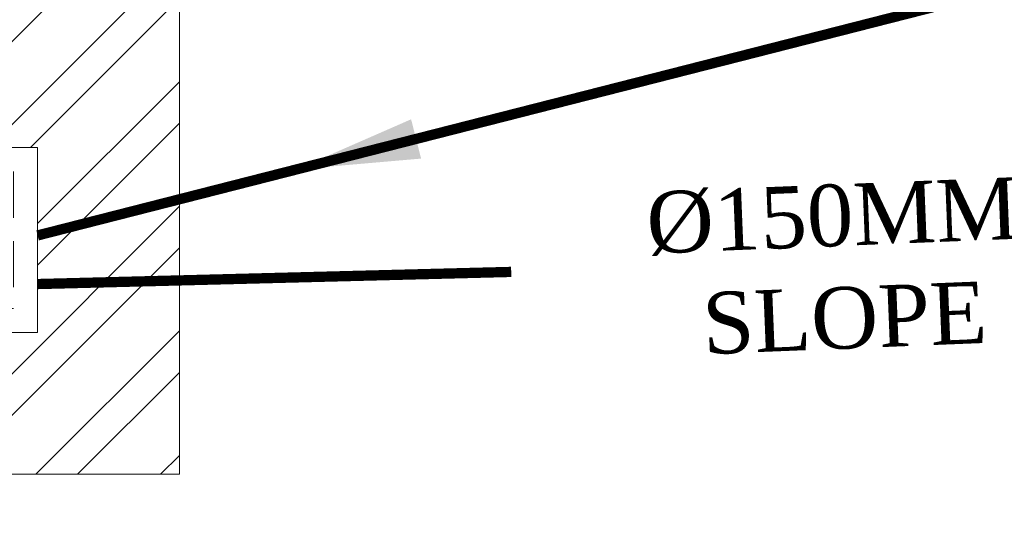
# Model space of a CAD drawing. Header units: inches. Extents: x 704 to 259546, y -107711 to 151004.
# Tile 61 of 243: x 127496 to 127592, y 20638 to 20687. Entities that reach past the tile are written whole.
import ezdxf

# ---------------------------------------------------------------- set-up
doc = ezdxf.new("R2010")
doc.units = ezdxf.units.IN
doc.header["$MEASUREMENT"] = 0
doc.linetypes.add('HIDDEN', pattern=[0.375, 0.25, -0.125])
doc.layers.add('A-FORMATEXT', color=255, linetype='Continuous')
doc.layers.add('PP BALL VALVE', color=7, linetype='Continuous')
doc.layers.add('PP-GT', color=3, linetype='Continuous', lineweight=18)
doc.layers.add('PP-TEXT', color=7, linetype='Continuous', lineweight=40)
doc.styles.add('Arial', font='GOTHIC.TTF')
doc.styles.get("Standard").update_dxf_attribs({"font": 'arial.ttf', "height": 6})
doc.dimstyles.new('ISO-10', dxfattribs={"dimtxt": 6, "dimasz": 0.5, "dimexe": 1.25, "dimexo": 0.625, "dimtad": 1, "dimtoh": 1, "dimdec": 1, "dimlunit": 4, "dimtxsty": 'Standard', "dimblk": 'ARCHTICK', "dimcen": 2.5, "dimclrt": 3, "dimadec": 0, "dimazin": 0, "dimtfac": 1, "dimtdec": 1, "dimtmove": 1, "dimatfit": 3, "dimfxl": 1, "dimarcsym": 0})

# ---------------------------------------------------------------- blocks, each defined once
blk = doc.blocks.new('_ArchTick')
at = {"color": 0, "linetype": 'ByBlock', "const_width": 0.15}
blk.add_lwpolyline([(-0.5, -0.5), (0.5, 0.5)], dxfattribs=at)
blk = doc.blocks.new('GT300X300MM-PP')
at = {"layer": 'PP-GT'}
h = blk.add_hatch(dxfattribs=at)
h.set_pattern_fill('ANSI32', color=9, scale=15, style=0)
h.set_pattern_definition([(45, (-53050, -63950.75), (-101.02788, 101.02788), []), (45, (-52982.65, -63950.75), (-101.02788, 101.02788), [])])
h.paths.add_polyline_path([(-380, 380), (-380, -380), (380, -380), (380, 380)])
h.paths.add_polyline_path([(150, 150), (-150, 150), (-150, -150), (150, -150)])
at = {"layer": 'PP-GT', "color": 0}
for points in [[(380, 380), (-380, 380), (-380, -380), (380, -380)], [(150, 150), (-150, 150), (-150, -150), (150, -150)]]:
    blk.add_lwpolyline(points, close=True, dxfattribs=at)
at = {"layer": 'PP-GT', "color": 4, "linetype": 'HIDDEN', "ltscale": 300}
blk.add_lwpolyline([(110.9, -110.9), (-110.9, -110.9), (-110.9, 110.9), (110.9, 110.9)], close=True, dxfattribs=at)
at = {"layer": 'PP-GT', "color": 4}
for points in [[(-99.9, -27.3), (-86.3, -27.3), (-86.3, 27.3), (-99.9, 27.3)], [(99.9, -27.3), (86.3, -27.3), (86.3, 27.3), (99.9, 27.3)]]:
    blk.add_lwpolyline(points, close=True, dxfattribs=at)

msp = doc.modelspace()

# ---------------------------------------------------------------- linework, layer by layer
at = {"layer": 'A-FORMATEXT', "color": 3, "lineweight": 53}
msp.add_lwpolyline([(127585.465, 20738.101, 1, 1, 0), (127585.465, 20688.635, 1, 1, 0), (127497.746, 20666.28, 1, 1, 0)], format="xyseb", dxfattribs=at)
at = {"layer": 'A-FORMATEXT', "color": 3, "lineweight": 53, "const_width": 1}
msp.add_lwpolyline([(127664.922, 20665.835), (127497.746, 20661.55)], dxfattribs=at)
at = {"layer": 'PP BALL VALVE', "lineweight": 53}
msp.add_circle((130061.482, 21646.646), 129357.588, dxfattribs=at)

# ---------------------------------------------------------------- block references
at = {"layer": 'PP-GT', "xscale": 0.05999999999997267, "yscale": 0.05999999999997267, "zscale": 0.05999999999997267}
msp.add_blockref('GT300X300MM-PP', (127488.746, 20665.835), dxfattribs=at)

# ---------------------------------------------------------------- leaders
at = {"layer": 'A-FORMATEXT', "color": 3, "lineweight": 53}
msp.add_leader([(127522.964, 20672.707), (127568.47, 20684.304)], dimstyle='ISO-10', override={"dimasz": 12, "dimgap": 0.625, "dimtad": 0}, dxfattribs=at)

# ---------------------------------------------------------------- next in the draw order: texts
at = {"layer": 'PP-TEXT', "insert": (127547.208, 20653.968), "char_height": 6, "width": 79.39154, "attachment_point": 7, "rotation": 2.30515, "style": 'Arial', "bg_fill": 2}
msp.add_mtext('\\pi10.355;{\\fTimes New Roman|b0|i0|c0|p34;Ø150MM WWP \\P\\pi15.395;SLOPE 1:100 }', dxfattribs=at)

doc.saveas('drawing.dxf')
